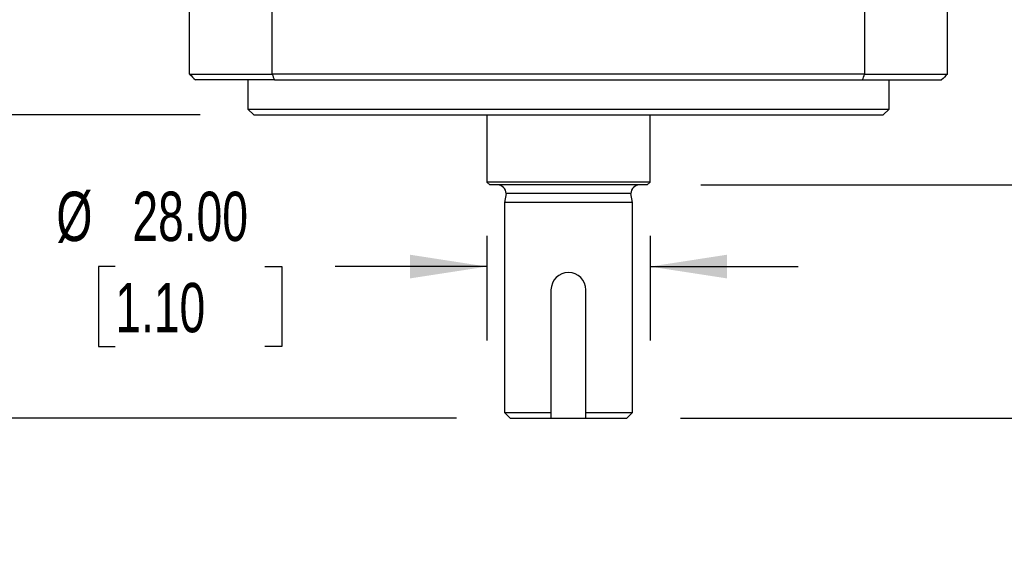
# Model space of a CAD drawing. Header units: millimetres. Extents: x 0 to 1118, y 0 to 864.
# Tile 13 of 33: x 236 to 405, y 458 to 552. Entities that reach past the tile are written whole.
import ezdxf

# ---------------------------------------------------------------- set-up
doc = ezdxf.new("R2010")
doc.units = ezdxf.units.MM
doc.header["$LTSCALE"] = 4
doc.layers.add('DIMENSIONS', color=140, linetype='Continuous', lineweight=25)
doc.styles.add('SLDTEXTSTYLE0', font='TXT', dxfattribs={"width": 0.7})
doc.dimstyles.new('SLDDIMSTYLE0', dxfattribs={"dimtxt": 8.632031, "dimasz": 13.208, "dimexe": 0, "dimexo": 0.0625, "dimgap": 2.158008, "dimtad": 0, "dimtih": 1, "dimtoh": 1, "dimrnd": 1e-09, "dimzin": 4, "dimdsep": 46, "dimtxsty": 'SLDTEXTSTYLE0', "dimsah": 1, "dimcen": 0.09, "dimadec": 0, "dimazin": 1, "dimtfac": 1, "dimtmove": 0, "dimatfit": 0, "dimfxl": 0, "dimfrac": 2, "dimtolj": 1, "dimtzin": 12, "dimarcsym": 0})
doc.dimstyles.new('SLDDIMSTYLE12', dxfattribs={"dimtxt": 8.632031, "dimasz": 13.208, "dimexe": 0, "dimexo": 0.0625, "dimgap": 2.158008, "dimtad": 0, "dimtih": 1, "dimtoh": 1, "dimrnd": 1e-09, "dimzin": 4, "dimdsep": 46, "dimtxsty": 'SLDTEXTSTYLE0', "dimsah": 1, "dimcen": 0.09, "dimadec": 0, "dimazin": 1, "dimtol": 1, "dimtp": 0.5, "dimtm": 0.5, "dimtfac": 1, "dimtofl": 0, "dimtmove": 0, "dimatfit": 3, "dimfxl": 0, "dimfrac": 2, "dimtolj": 1, "dimarcsym": 0})

# ---------------------------------------------------------------- blocks, each defined once
blk = doc.blocks.new('_D_17')
at = {"layer": 'DIMENSIONS'}
for p, q in [((424.37, 523.39), (424.37, 548.79)), ((353.29, 523.39), (437.07, 523.39)), ((411.55, 503.39), (408.65, 503.39)), ((408.65, 503.39), (408.65, 489.68)), ((437.2, 503.39), (440.1, 503.39)), ((440.1, 503.39), (440.1, 489.68)), ((408.65, 489.68), (411.55, 489.68)), ((440.1, 489.68), (437.2, 489.68)), ((349.79, 483.39), (437.07, 483.39)), ((424.37, 483.39), (424.37, 457.99))]:
    blk.add_line(p, q, dxfattribs=at)
for points in [[(424.37, 523.39), (426.41, 536.6), (422.34, 536.6)], [(424.37, 483.39), (422.34, 470.19), (426.41, 470.19)]]:
    blk.add_solid(points, dxfattribs=at)
at = {"layer": 'DIMENSIONS', "char_height": 8.467, "attachment_point": 1, "style": 'SLDTEXTSTYLE0'}
for s, insert in [('40.00', (407.96, 516.24)), ('1.57', (411.55, 500.59))]:
    blk.add_mtext(s, dxfattribs=dict(at, insert=insert))
blk = doc.blocks.new('_D_18')
at = {"layer": 'DIMENSIONS'}
for p, q in [((385.29, 720.69), (499.27, 720.69)), ((486.57, 720.69), (486.57, 617.7)), ((456.31, 602.04), (453.41, 602.04)), ((453.41, 602.04), (453.41, 588.33)), ((516.84, 602.04), (519.74, 602.04)), ((519.74, 602.04), (519.74, 588.33)), ((453.41, 588.33), (456.31, 588.33)), ((519.74, 588.33), (516.84, 588.33)), ((486.57, 483.39), (486.57, 586.39)), ((349.79, 483.39), (499.27, 483.39))]:
    blk.add_line(p, q, dxfattribs=at)
for points in [[(486.57, 720.69), (484.54, 707.49), (488.61, 707.49)], [(486.57, 483.39), (488.61, 496.6), (484.54, 496.6)]]:
    blk.add_solid(points, dxfattribs=at)
at = {"layer": 'DIMENSIONS', "char_height": 8.467, "attachment_point": 1, "style": 'SLDTEXTSTYLE0'}
for s, insert in [('237.30', (449.12, 614.89)), ('±0.50', (489.14, 614.89)), ('±0.02', (481.96, 599.24)), ('9.34', (456.31, 599.24))]:
    blk.add_mtext(s, dxfattribs=dict(at, insert=insert))
blk = doc.blocks.new('_D_21')
at = {"layer": 'DIMENSIONS'}
for p, q in [((216.6, 535.39), (216.6, 560.79)), ((267.39, 535.39), (203.9, 535.39)), ((203.77, 509.39), (200.87, 509.39)), ((200.87, 509.39), (200.87, 495.68)), ((229.42, 509.39), (232.32, 509.39)), ((232.32, 509.39), (232.32, 495.68)), ((200.87, 495.68), (203.77, 495.68)), ((232.32, 495.68), (229.42, 495.68)), ((311.39, 483.39), (203.9, 483.39)), ((216.6, 483.39), (216.6, 457.99))]:
    blk.add_line(p, q, dxfattribs=at)
for points in [[(216.6, 535.39), (218.63, 548.6), (214.56, 548.6)], [(216.6, 483.39), (214.56, 470.19), (218.63, 470.19)]]:
    blk.add_solid(points, dxfattribs=at)
at = {"layer": 'DIMENSIONS', "char_height": 8.467, "attachment_point": 1, "style": 'SLDTEXTSTYLE0'}
for s, insert in [('52.00', (200.18, 522.24)), ('2.05', (203.77, 506.59))]:
    blk.add_mtext(s, dxfattribs=dict(at, insert=insert))
blk = doc.blocks.new('_D_22')
at = {"layer": 'DIMENSIONS'}
for p, q in [((316.59, 514.69), (316.59, 496.69)), ((344.59, 514.69), (344.59, 496.69)), ((252.85, 509.39), (249.95, 509.39)), ((249.95, 509.39), (249.95, 495.68)), ((278.5, 509.39), (281.4, 509.39)), ((281.4, 509.39), (281.4, 495.68)), ((316.59, 509.39), (290.54, 509.39)), ((344.59, 509.39), (369.99, 509.39)), ((249.95, 495.68), (252.85, 495.68)), ((281.4, 495.68), (278.5, 495.68))]:
    blk.add_line(p, q, dxfattribs=at)
for points in [[(316.59, 509.39), (303.38, 511.43), (303.38, 507.36)], [(344.59, 509.39), (357.8, 507.36), (357.8, 511.43)]]:
    blk.add_solid(points, dxfattribs=at)
at = {"layer": 'DIMENSIONS', "char_height": 8.467, "attachment_point": 1, "style": 'SLDTEXTSTYLE0'}
for s, insert in [('%%c', (242.75, 522.24)), ('28.00', (255.78, 522.24)), ('1.10', (252.85, 506.59))]:
    blk.add_mtext(s, dxfattribs=dict(at, insert=insert))

msp = doc.modelspace()

# ---------------------------------------------------------------- linework, layer by layer
for p, q in [((265.591, 542.394), (265.591, 554.394)), ((279.785, 542.394), (279.785, 554.394)), ((381.397, 554.394), (381.397, 542.394)), ((395.591, 542.394), (395.591, 554.394)), ((265.591, 542.394), (279.785, 542.394)), ((381.397, 542.394), (279.785, 542.394)), ((381.397, 542.394), (395.591, 542.394)), ((280.13, 541.394), (266.591, 541.394)), ((275.591, 541.394), (275.591, 536.394)), ((280.13, 541.394), (381.051, 541.394)), ((381.051, 541.394), (394.591, 541.394)), ((385.591, 536.394), (385.591, 541.394)), ((275.591, 536.394), (276.591, 535.394)), ((275.591, 536.394), (385.591, 536.394)), ((384.591, 535.394), (385.591, 536.394)), ((276.591, 535.394), (384.591, 535.394)), ((316.591, 535.394), (316.591, 523.894)), ((344.591, 523.894), (344.591, 535.394)), ((316.591, 523.894), (317.091, 523.394)), ((344.591, 523.894), (316.591, 523.894)), ((344.091, 523.394), (344.591, 523.894)), ((330.591, 523.394), (317.091, 523.394)), ((344.091, 523.394), (330.591, 523.394)), ((319.89, 521.935), (319.591, 520.394)), ((319.591, 520.394), (319.591, 484.394)), ((341.591, 520.394), (319.591, 520.394)), ((341.291, 521.935), (319.89, 521.935)), ((341.591, 520.394), (341.291, 521.935)), ((341.591, 484.394), (341.591, 520.394)), ((327.591, 505.394), (327.591, 483.394)), ((333.591, 483.394), (333.591, 505.394)), ((319.591, 484.394), (320.591, 483.394)), ((319.591, 484.394), (327.591, 484.394)), ((320.591, 483.394), (327.591, 483.394)), ((327.591, 483.394), (333.591, 483.394)), ((333.591, 484.394), (341.591, 484.394)), ((333.591, 483.394), (340.591, 483.394)), ((340.591, 483.394), (341.591, 484.394))]:
    msp.add_line(p, q)
for centre, radius, start, end in [((318.391, 521.894), 1.5, 1.54895, 90), ((342.791, 521.894), 1.5, 90, 178.45105), ((330.591, 505.394), 3, 0, 180)]:
    msp.add_arc(centre, radius, start, end)
for points in [[(265.591, 542.394), (265.924, 542.061), (266.257, 541.728), (266.591, 541.394)], [(279.785, 542.394), (279.9, 542.061), (280.015, 541.728), (280.13, 541.394)], [(381.051, 541.394), (381.167, 541.728), (381.282, 542.061), (381.397, 542.394)], [(395.591, 542.394), (395.257, 542.061), (394.924, 541.728), (394.591, 541.394)]]:
    msp.add_open_spline(points, degree=3)

# ---------------------------------------------------------------- dimensions: what is measured, and where the dimension line sits
at = {"layer": 'DIMENSIONS'}
for base, p1, p2, dimstyle, picture, middle in [((486.574, 720.694), (340.591, 483.394), (376.091, 720.694), 'SLDDIMSTYLE12', '_D_18', (486.574, 602.044)), ((216.596, 483.394), (276.591, 535.394), (320.591, 483.394), 'SLDDIMSTYLE0', '_D_21', (216.596, 509.394)), ((424.374, 483.394), (344.091, 523.394), (340.591, 483.394), 'SLDDIMSTYLE0', '_D_17', (424.374, 503.394))]:
    dim = msp.add_linear_dim(base=base, p1=p1, p2=p2, angle=90, dimstyle=dimstyle, dxfattribs=at)
    dim.commit()
    dim.dimension.update_dxf_attribs({"geometry": picture, "text_midpoint": middle, "dimtype": 160})
dim = msp.add_linear_dim(base=(344.591, 509.394), p1=(316.591, 523.894), p2=(344.591, 523.894), text='%%c<>', dimstyle='SLDDIMSTYLE0', dxfattribs=at)
dim.commit()
dim.dimension.update_dxf_attribs({"geometry": '_D_22', "text_midpoint": (265.679, 509.394), "dimtype": 160})

doc.saveas('drawing.dxf')
